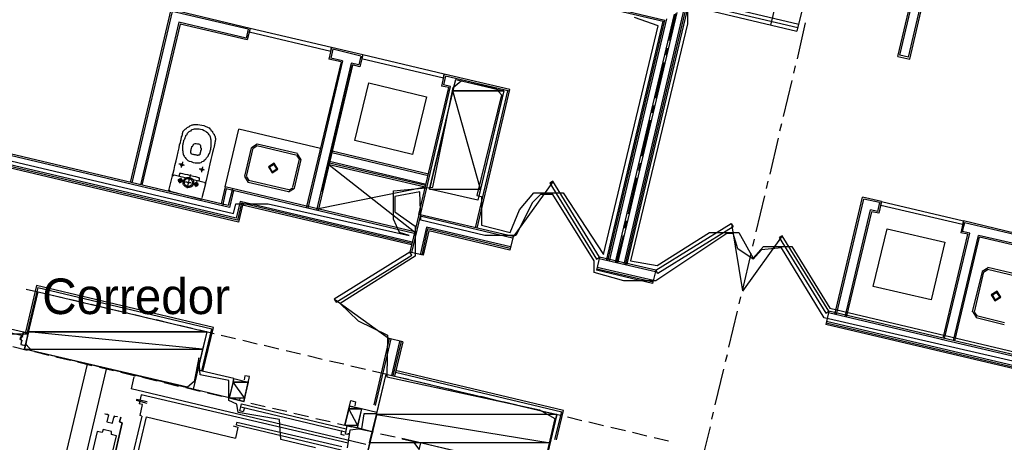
# Model space of a CAD drawing. Header units: feet. Extents: x -79 to 198, y -22 to 181.
# Tile 14 of 164: x 46 to 80, y 64 to 78. Entities that reach past the tile are written whole.
import ezdxf
from ezdxf.enums import TextEntityAlignment as Align

# ---------------------------------------------------------------- set-up
doc = ezdxf.new("R2010")
doc.units = ezdxf.units.FT
for name, color, linetype in [('A-AREA-COMUN', 252, 'CONTINUOUS'), ('A-AREA-UNIDAD', 30, 'CONTINUOUS'), ('A-LINEA', 7, 'CONTINUOUS'), ('A-MURO-CONCRETO', 8, 'CONTINUOUS'), ('A-NOMBRE-ESPACIO', 2, 'CONTINUOUS')]:
    doc.layers.add(name, color=color, linetype=linetype)

msp = doc.modelspace()

# ---------------------------------------------------------------- linework, layer by layer
at = {"layer": 'A-AREA-COMUN'}
for points in [[(85.44, 65.12), (73.6, 67.84), (72.16, 70.2044), (71.488, 70.1333), (71.2, 69.8133), (70.688, 70.1689), (70.528, 70.6844), (70.32, 70.6844), (67.92, 69.0844), (66.848, 69.0844), (65.84, 69.3689), (65.84, 69.76), (64.448, 72), (64.032, 72), (63.76, 71.7333), (63.2, 70.6133), (62.16, 70.6133), (60, 71.1289), (59.968, 72.0889), (59.12, 71.9289), (59.12, 71.4133), (59.808, 70.9333), (59.808, 69.92), (57.28, 68.32), (57.888, 67.7333), (58.88, 67.2533), (58.848, 65.8489), (64, 64.7289), (64.512, 64.4444), (64.16, 62.88)], [(56.448, 63.4489), (55.28, 63.7333), (55.232, 64.4089), (53.84, 64.64), (53.792, 64.9244), (53.52, 65.0489), (53.52, 65.7244), (52.56, 65.92), (52.512, 66.4889), (52.352, 65.6889), (52.128, 65.4933), (46.88, 66.72), (46.688, 66.9333), (46.752, 67.2889), (45.76, 67.2889)], [(56.48, 56.1244), (58.528, 64.6044), (58.08, 64.6044), (58, 64.0889), (57.6, 64.0533), (57.52, 63.4489)], [(63.968, 62.6844), (59.36, 63.7689), (59.728, 63.68), (59.92, 63.4133)]]:
    msp.add_lwpolyline(points, dxfattribs=at)
at = {"layer": 'A-AREA-UNIDAD'}
for points in [[(68.992, 78.72), (68.992, 77.76), (67.072, 69.76), (67.968, 69.6), (69.728, 70.72), (70.72, 70.72), (71.2, 69.8489), (71.552, 70.24), (72.512, 70.24), (73.792, 68.16), (85.6, 65.3689)], [(34.752, 75.84), (53.68, 71.36), (53.76, 71.68), (54.848, 71.68), (59.6, 70.6133), (59.28, 70.72), (59.072, 71.1644), (59.072, 72.1244), (60.4, 72.2489), (61.088, 75.6089), (61.36, 75.84), (62.528, 75.5733), (62.72, 75.36), (61.888, 71.9644), (62.048, 71.9289), (62.048, 70.9689), (63.008, 70.72), (63.328, 71.4844), (63.808, 72.0533), (64.8, 72.0533), (66.16, 69.9733), (68, 77.6889), (67.2, 77.9733)]]:
    msp.add_lwpolyline(points, dxfattribs=at)
at = {"layer": 'A-LINEA'}
for p, q in [((76.08, 76.6578), (78.0133, 84.8444)), ((76.1467, 76.6978), (78.0667, 84.8311)), ((76.44, 76.6311), (78.36, 84.7644)), ((76.48, 76.5644), (78.4133, 84.7511)), ((72.6, 81.1244), (71.7867, 77.7111)), ((73.4933, 80.9111), (72.68, 77.5111)), ((67.3867, 79.0178), (72.7467, 77.7511)), ((63.6133, 78.9778), (68.2267, 77.8844)), ((67.36, 78.8978), (72.7067, 77.6311)), ((69.0267, 78.3778), (72.68, 77.5111)), ((51.5733, 78.2444), (50.2, 72.4044)), ((51.6133, 78.1778), (50.2533, 72.3911)), ((54.24, 77.6044), (51.5733, 78.2444)), ((54.1733, 77.5778), (51.6133, 78.1778)), ((66.56, 69.7111), (68.5467, 78.0844)), ((66.64, 69.6844), (68.64, 78.1378)), ((66.8533, 69.6444), (68.8933, 78.2978)), ((66.8933, 69.6311), (68.96, 78.3378)), ((68.3733, 77.1911), (68.6, 78.1111)), ((51.84, 77.8178), (50.5467, 72.3244)), ((51.88, 77.7511), (50.5867, 72.3111)), ((54.1067, 77.2711), (51.84, 77.8178)), ((54.1467, 77.2178), (51.88, 77.7511)), ((66.2533, 69.7778), (68.1733, 77.8444)), ((66.3067, 69.7644), (68.2267, 77.8844)), ((66.36, 69.7511), (68.2933, 77.9244)), ((72.6933, 76.5778), (72.9733, 77.7911)), ((54.1733, 77.5778), (54.1067, 77.2711)), ((54.24, 77.6044), (54.1467, 77.2178)), ((56.9867, 76.9644), (56.8933, 76.5644)), ((57.0267, 76.8978), (56.96, 76.6044)), ((58.04, 76.7111), (56.9867, 76.9644)), ((57.9733, 76.6711), (57.0267, 76.8978)), ((58.04, 76.7111), (57.9467, 76.3111)), ((68.2667, 76.6978), (68.32, 76.9378)), ((76.44, 76.6311), (76.1467, 76.6978)), ((57.3067, 76.4711), (56.1333, 71.5511)), ((57.36, 76.5111), (56.1867, 71.5378)), ((57.6533, 76.4311), (56.48, 71.4711)), ((57.6933, 76.3644), (56.5333, 71.4578)), ((56.68, 72.0978), (57.6933, 76.3778)), ((57.3067, 76.4711), (56.8933, 76.5644)), ((57.36, 76.5111), (56.96, 76.6044)), ((57.9067, 76.3778), (57.6533, 76.4311)), ((57.9467, 76.3111), (57.6933, 76.3778)), ((57.9733, 76.6711), (57.9067, 76.3778)), ((67.92, 75.2444), (68.2, 76.4578)), ((76.08, 76.6578), (76.48, 76.5644)), ((53.5067, 71.6311), (33.52, 76.3511)), ((53.5467, 71.5644), (33.56, 76.2844)), ((60.7867, 76.0578), (60.6933, 75.6578)), ((63, 75.5378), (60.7867, 76.0578)), ((72.5733, 76.0978), (72.6267, 76.3378)), ((53.7733, 71.2044), (33.7867, 75.9244)), ((53.8133, 71.1378), (33.8267, 75.8578)), ((58.24, 75.7644), (60.1867, 75.2978)), ((60.8267, 75.9911), (60.76, 75.6978)), ((61, 75.6444), (60.76, 75.6978)), ((62.9867, 75.4844), (60.8267, 75.9911)), ((72.2267, 74.6311), (72.52, 75.8444)), ((59.9333, 71.3244), (60.9467, 75.6044)), ((59.9867, 71.3111), (61, 75.6444)), ((60.9467, 75.6044), (60.6933, 75.6578)), ((61.84, 70.8711), (62.9333, 75.4978)), ((61.8933, 70.8578), (63, 75.5378)), ((67.8, 74.7511), (67.8533, 75.0044)), ((67.4533, 73.2978), (67.7467, 74.5111)), ((72.1067, 74.1511), (72.1733, 74.3911)), ((53.4, 72.2578), (53.8667, 74.2044)), ((56.6133, 73.5511), (53.8667, 74.2044)), ((71.7733, 72.6844), (72.0533, 73.8978)), ((54.28, 73.5778), (54.0533, 72.6178)), ((54.3333, 73.5644), (54.1067, 72.6044)), ((54.485, 73.6933), (54.2845, 73.5695)), ((54.4697, 73.6284), (54.3494, 73.5541)), ((55.8267, 73.3111), (54.4667, 73.6444)), ((55.84, 73.3778), (54.48, 73.6978)), ((55.9689, 73.1727), (55.845, 73.3733)), ((60.24, 72.6311), (57, 73.4044)), ((60.2533, 72.6844), (57.0133, 73.4578)), ((55.68, 72.2444), (55.9067, 73.1911)), ((55.7333, 72.2178), (55.96, 73.1778)), ((55.904, 73.1881), (55.8297, 73.3084)), ((60.1733, 72.3378), (56.92, 73.1111)), ((60.16, 72.2978), (56.92, 73.0578)), ((67.3467, 72.8044), (67.4, 73.0578)), ((60.1467, 72.2444), (56.9067, 73.0044)), ((56.9067, 73.0044), (59.7867, 70.7378)), ((51.5067, 72.1378), (51.6267, 72.6311)), ((51.6841, 72.6565), (51.6279, 72.6219)), ((51.68, 72.6578), (52.6933, 72.4178)), ((52.7454, 72.3604), (52.7107, 72.4165)), ((54.0578, 72.6095), (54.1816, 72.4089)), ((54.1227, 72.5941), (54.197, 72.4738)), ((54.1733, 72.4178), (55.5333, 72.0978)), ((54.1867, 72.4844), (55.5467, 72.1644)), ((64.4517, 72.427), (63.1074, 70.57)), ((67, 71.3511), (67.28, 72.5644)), ((71.6533, 72.2044), (71.7067, 72.4444)), ((51.5079, 72.1419), (51.5426, 72.0857)), ((52.56, 71.8444), (51.5467, 72.0978)), ((52.7333, 72.3644), (52.6133, 71.8844)), ((53.4, 72.2578), (53.2667, 71.6844)), ((53.44, 72.1911), (53.3067, 71.6178)), ((59.7867, 70.7378), (53.4, 72.2578)), ((59.7733, 70.6844), (53.44, 72.1911)), ((53.6533, 72.1911), (53.5067, 71.6311)), ((53.68, 72.1378), (53.5467, 71.5644)), ((55.5416, 72.0889), (55.7422, 72.2127)), ((55.557, 72.1538), (55.6773, 72.2281)), ((60.1467, 72.2444), (56.5467, 71.5111)), ((52.5693, 71.8324), (52.6254, 71.867)), ((53.9067, 71.7644), (53.7733, 71.2044)), ((53.9467, 71.7111), (53.8133, 71.1378)), ((59.7067, 70.3911), (53.9067, 71.7644)), ((59.6933, 70.3511), (53.9467, 71.7111)), ((71.3067, 70.7378), (71.6, 71.9511)), ((73.96, 67.9511), (74.8933, 71.9111)), ((74.0133, 67.9511), (74.9333, 71.8444)), ((75.5333, 71.7644), (74.8933, 71.9111)), ((75.4667, 71.7244), (74.9333, 71.8444)), ((75.4667, 71.7244), (75.4, 71.4311)), ((75.5333, 71.7644), (75.44, 71.3644)), ((53.9867, 71.6444), (53.8533, 71.0711)), ((59.68, 70.2978), (53.9867, 71.6444)), ((74.3067, 67.8711), (75.16, 71.4844)), ((74.3467, 67.8578), (75.2, 71.4178)), ((75.4, 71.4311), (75.16, 71.4844)), ((75.44, 71.3644), (75.2, 71.4178)), ((59.9333, 71.3244), (59.6267, 70.0578)), ((59.9733, 71.2711), (59.68, 70.0444)), ((63.1067, 70.5778), (59.9333, 71.3244)), ((63.0933, 70.5244), (59.9733, 71.2711)), ((66.88, 70.8578), (66.9333, 71.1111)), ((78.2933, 71.1111), (78.2, 70.7111)), ((78.3333, 71.0444), (78.2533, 70.7511)), ((81.12, 70.4311), (78.2933, 71.1111)), ((81.0533, 70.4044), (78.3333, 71.0444)), ((60.1867, 70.8978), (59.9733, 69.9644)), ((60.2267, 70.8444), (60.0267, 69.9511)), ((60.2667, 70.7778), (60.08, 69.9511)), ((63.0267, 70.2311), (60.1867, 70.8978)), ((63.0133, 70.1778), (60.2267, 70.8444)), ((63, 70.1244), (60.2667, 70.7778)), ((70.8526, 68.7456), (70.4829, 71.0081)), ((75.72, 70.8444), (77.6667, 70.3911)), ((78.44, 70.6578), (78.2, 70.7111)), ((78.5067, 70.6978), (78.2533, 70.7511)), ((63.1067, 70.5778), (63, 70.1244)), ((66.6, 69.6978), (66.8267, 70.6178)), ((72.185, 70.6003), (70.8408, 68.7433)), ((71.1867, 70.2578), (71.2533, 70.4978)), ((77.6133, 67.1511), (78.44, 70.6578)), ((77.6533, 67.1378), (78.5067, 70.6978)), ((77.96, 67.0711), (78.8, 70.6178)), ((78, 67.0578), (78.84, 70.5644)), ((80.9867, 70.1111), (78.8, 70.6178)), ((81.0267, 70.0444), (78.84, 70.5644)), ((60.08, 69.9511), (59.6267, 70.0578)), ((66.0267, 69.8844), (65.92, 69.4444)), ((67.9067, 69.3911), (66.0133, 69.8311)), ((67.92, 69.4444), (66.0267, 69.8844)), ((70.8533, 68.7911), (71.1333, 70.0044)), ((67.8133, 68.9911), (65.92, 69.4444)), ((67.8267, 69.0444), (65.9333, 69.4844)), ((67.84, 69.0978), (65.9467, 69.5378)), ((67.92, 69.4444), (67.8133, 68.9911)), ((78.92, 69.4044), (78.5867, 68.0444)), ((78.9733, 69.3911), (78.6533, 68.0311)), ((79.125, 69.52), (78.9245, 69.3961)), ((79.1097, 69.4551), (78.9894, 69.3808)), ((80.0533, 69.2444), (79.1067, 69.4711)), ((80.0667, 69.3111), (79.12, 69.5378)), ((47.04, 68.9244), (46.6667, 67.3511)), ((46.6933, 68.8044), (47.1867, 68.6978)), ((47.08, 68.8578), (46.72, 67.3378)), ((53.0133, 67.5111), (47.04, 68.9244)), ((47.08, 68.8578), (52.9467, 67.4711)), ((47.4267, 68.6311), (47.92, 68.5244)), ((48.16, 68.4711), (48.64, 68.3511)), ((57.0841, 68.4695), (58.9411, 67.1252)), ((70.7333, 68.3111), (70.7867, 68.5511)), ((48.88, 68.2978), (49.3733, 68.1778)), ((49.6133, 68.1244), (50.1067, 68.0044)), ((70.3867, 66.8444), (70.68, 68.0578)), ((73.76, 68.0578), (73.6533, 67.6178)), ((77.6533, 67.1378), (73.76, 68.0578)), ((50.3467, 67.9511), (50.8267, 67.8311)), ((51.08, 67.7778), (51.56, 67.6578)), ((77.6533, 67.0844), (73.7467, 68.0044)), ((78.6045, 68.0361), (78.7283, 67.8356)), ((78.6694, 68.0208), (78.7436, 67.9005)), ((78.72, 67.8444), (79.6667, 67.6178)), ((78.7333, 67.9111), (79.68, 67.6844)), ((51.8, 67.6044), (52.2933, 67.4844)), ((52.5333, 67.4311), (53.0267, 67.3111)), ((52.6133, 66.0444), (52.9467, 67.4711)), ((52.6533, 66.0311), (53.0133, 67.5111)), ((85.1467, 64.8978), (73.6533, 67.6178)), ((85.2133, 64.9378), (73.6667, 67.6578)), ((85.2667, 64.9644), (73.68, 67.7111)), ((46.4933, 67.1111), (46.5067, 67.2044)), ((46.5333, 67.0978), (46.4933, 67.0978)), ((46.5067, 67.1111), (46.5067, 67.1111)), ((46.52, 67.2178), (46.56, 67.2044)), ((46.52, 67.2044), (46.52, 67.2044)), ((46.52, 67.0844), (46.52, 67.0844)), ((46.5461, 67.0732), (46.5313, 67.0972)), ((46.56, 67.2178), (46.56, 67.2178)), ((46.5621, 67.1916), (46.5861, 67.2065)), ((46.5733, 67.2178), (46.6, 67.3644)), ((46.6133, 67.3644), (46.76, 67.3378)), ((46.6133, 67.3511), (46.6133, 67.3511)), ((53.2667, 67.2578), (53.7467, 67.1378)), ((54, 67.0844), (54.48, 66.9644)), ((58.9333, 67.1378), (58.4133, 64.8978)), ((58.9867, 67.1244), (58.4533, 64.8844)), ((59.3867, 67.0311), (58.9333, 67.1378)), ((85.64, 65.1911), (77.5467, 67.1111)), ((85.6933, 65.2311), (77.56, 67.1644)), ((46.24, 66.8711), (46.72, 66.7511)), ((46.6533, 66.8978), (46.5067, 66.9244)), ((46.6533, 66.9111), (46.6533, 66.9111)), ((54.72, 66.9111), (55.2133, 66.7911)), ((55.4533, 66.7378), (55.9467, 66.6178)), ((59.28, 67.0444), (59.0133, 65.8978)), ((59.3333, 67.0444), (59.0533, 65.8844)), ((59.3867, 67.0311), (59.1067, 65.8711)), ((46.9733, 66.6978), (47.4533, 66.5778)), ((47.6933, 66.5244), (48.1867, 66.4044)), ((56.1867, 66.5644), (56.6667, 66.4444)), ((70.2667, 66.3644), (70.3333, 66.6044)), ((48.7467, 66.2711), (46.8267, 58.1644)), ((47.48, 58.0044), (49.4, 66.1111)), ((48.4267, 66.3511), (48.9067, 66.2311)), ((49.16, 66.1778), (49.64, 66.0578)), ((53.6933, 65.7911), (52.48, 66.0711)), ((56.92, 66.3911), (57.4, 66.2844)), ((57.64, 66.2178), (58.1333, 66.1111)), ((69.92, 64.8978), (70.2133, 66.1111)), ((49.88, 66.0044), (50.3733, 65.8844)), ((50.32, 65.8444), (50.2267, 65.4444)), ((50.6133, 65.8311), (51.1067, 65.7111)), ((53.6933, 65.7911), (53.5333, 65.1378)), ((53.6933, 65.7911), (54.1733, 65.6711)), ((58.3733, 66.0444), (58.8667, 65.9378)), ((59.1067, 65.8711), (59.5867, 65.7644)), ((64.8133, 64.7111), (59.1467, 66.0578)), ((59.1467, 66.0044), (64.7467, 64.6711)), ((58.1467, 63.5644), (50.2267, 65.4444)), ((51.3467, 65.6578), (51.8267, 65.5378)), ((52.08, 65.4844), (52.56, 65.3644)), ((53.5333, 65.1378), (52.32, 65.4311)), ((54.0267, 65.0178), (54.1733, 65.6711)), ((59.84, 65.6978), (60.32, 65.5911)), ((60.56, 65.5244), (61.0533, 65.4178)), ((50.5733, 65.2444), (50.5067, 64.9378)), ((57.5467, 63.6044), (50.5733, 65.2444)), ((52.8, 65.3111), (53.2933, 65.1911)), ((53.5333, 65.1378), (54.0267, 65.0178)), ((53.5333, 65.1378), (54.0267, 65.0178)), ((61.2933, 65.3511), (61.7867, 65.2444)), ((62.0267, 65.1911), (62.5067, 65.0711)), ((50.7733, 64.9511), (50.4133, 65.0444)), ((53.9333, 64.8311), (57.4533, 63.9911)), ((53.9467, 64.9378), (57.48, 64.0978)), ((54.0533, 64.8044), (54.0133, 64.6711)), ((54.2667, 64.9644), (54.7467, 64.8444)), ((55, 64.7911), (55.48, 64.6844)), ((57.44, 64.2178), (57.6, 64.8578)), ((58, 64.7644), (57.6, 64.8578)), ((58, 64.7644), (57.8533, 64.1111)), ((58.52, 64.6444), (58, 64.7644)), ((62.76, 65.0178), (63.24, 64.8978)), ((63.48, 64.8444), (63.9733, 64.7244)), ((50.5867, 64.5244), (49.2533, 58.8978)), ((49.4133, 58.8578), (50.7467, 64.4978)), ((50.7467, 64.4978), (53.7467, 63.7778)), ((55.72, 64.6178), (56.2133, 64.5111)), ((56.4533, 64.4444), (56.9467, 64.3378)), ((64.2133, 64.6711), (64.7067, 64.5511)), ((64.52, 63.7378), (64.7467, 64.6711)), ((64.5733, 63.7244), (64.8133, 64.7111)), ((64.9467, 64.4978), (65.4267, 64.3778)), ((69.8133, 64.4178), (69.8667, 64.6578)), ((49.9333, 64.2978), (49.1067, 60.7911)), ((49.1067, 60.7911), (49.9333, 64.2978)), ((49.9333, 64.2978), (49.84, 64.3244)), ((49.84, 64.3244), (49.92, 64.2978)), ((49.8533, 64.3244), (49.8533, 64.3244)), ((49.8533, 64.3244), (49.8533, 64.3244)), ((49.92, 64.2978), (49.92, 64.2978)), ((53.7867, 64.2178), (53.8, 64.3111)), ((57.3067, 63.3778), (53.7867, 64.2178)), ((57.3333, 63.4844), (53.8, 64.3111)), ((57.1867, 64.2711), (57.6667, 64.1644)), ((57.8533, 64.1244), (57.44, 64.2178)), ((58.36, 63.9911), (57.8533, 64.1244)), ((57.92, 64.0978), (58.4, 63.9911)), ((65.6667, 64.3244), (66.16, 64.2044)), ((66.4, 64.1511), (66.8933, 64.0311)), ((69.4667, 62.9511), (69.76, 64.1644)), ((58.64, 63.9244), (59.1333, 63.8178)), ((59.3733, 63.7511), (59.8667, 63.6444)), ((67.1333, 63.9778), (67.6133, 63.8578)), ((67.8667, 63.8044), (68.3467, 63.6844))]:
    msp.add_line(p, q, dxfattribs=at)
for points in [[(61.8267, 79.3511), (63.6, 78.9244), (68.1733, 77.8444)], [(66.9467, 69.6178), (69.0267, 78.3778), (63.7733, 79.6178)], [(56.9867, 76.9644), (54.24, 77.6044), (54.2133, 77.4844), (56.96, 76.8311), (56.9867, 76.9644)], [(60.7867, 76.0578), (58.04, 76.7111), (58, 76.5911), (60.76, 75.9378), (60.7867, 76.0578)], [(53.8533, 71.0711), (33.8667, 75.8044), (32.6667, 70.7511)], [(60.1867, 75.2978), (59.72, 73.3511), (57.7733, 73.8178), (58.24, 75.7644)], [(62.8, 75.4978), (61.92, 71.8044), (60.2933, 72.1778), (61.1733, 75.8844), (62.8, 75.4978)], [(51.6267, 72.6311), (51.6267, 72.6578), (51.6533, 72.7244), (51.68, 72.8444), (51.7067, 72.9778), (51.7467, 73.1378), (51.7867, 73.2844), (51.8133, 73.4444), (51.8533, 73.5778), (51.8667, 73.6711), (51.8933, 73.7511), (51.9067, 73.8178), (51.92, 73.8578), (51.92, 73.8844), (51.9333, 73.9111), (51.9333, 73.9244), (51.9333, 73.9378), (51.9333, 73.9511), (51.9467, 73.9644), (51.9467, 73.9778), (51.9467, 73.9911), (51.9467, 74.0044), (51.96, 74.0178), (51.96, 74.0444), (51.96, 74.0578), (51.96, 74.0711), (51.9733, 74.0844), (51.9733, 74.0978), (51.9733, 74.1111), (51.9867, 74.1244), (51.9867, 74.1378), (52, 74.1511), (52.0133, 74.1644), (52.0267, 74.1778), (52.04, 74.1911), (52.0533, 74.2044), (52.0667, 74.2178), (52.08, 74.2178), (52.0933, 74.2311), (52.1067, 74.2444), (52.12, 74.2578), (52.1467, 74.2711), (52.16, 74.2844), (52.1733, 74.2844), (52.2, 74.2978), (52.2133, 74.3111), (52.24, 74.3244), (52.2667, 74.3378), (52.2933, 74.3511), (52.32, 74.3511), (52.3467, 74.3644), (52.3867, 74.3644), (52.4267, 74.3644), (52.48, 74.3644), (52.5467, 74.3511), (52.6133, 74.3378), (52.68, 74.3244), (52.7467, 74.2978), (52.7867, 74.2844), (52.8267, 74.2578), (52.8667, 74.2444), (52.88, 74.2178), (52.9067, 74.2044), (52.92, 74.1778), (52.9333, 74.1511), (52.96, 74.1378), (52.9733, 74.1244), (52.9733, 74.0978), (52.9867, 74.0844), (53, 74.0711), (53.0133, 74.0444), (53.0267, 74.0311), (53.0267, 74.0178), (53.04, 73.9911), (53.0533, 73.9778), (53.0533, 73.9644), (53.0667, 73.9511), (53.0667, 73.9244), (53.0667, 73.9111), (53.08, 73.8978), (53.08, 73.8844), (53.08, 73.8711), (53.08, 73.8578), (53.08, 73.8311), (53.0667, 73.8178), (53.0667, 73.8044), (53.0667, 73.7911), (53.0667, 73.7778), (53.0533, 73.7644), (53.0533, 73.7511), (53.0533, 73.7378), (53.0533, 73.7111), (53.04, 73.6978), (53.04, 73.6844), (53.04, 73.6711), (53.04, 73.6578), (53.0267, 73.6444), (53.0267, 73.6311), (53.0267, 73.5911), (53.0133, 73.5511), (53, 73.4978), (52.9733, 73.4178), (52.9467, 73.3111), (52.92, 73.1778), (52.88, 73.0311), (52.8533, 72.8711), (52.8133, 72.7244), (52.7867, 72.5778), (52.76, 72.4711), (52.7333, 72.3911), (52.7333, 72.3644)], [(52.32, 73.0844), (52.3867, 73.0711), (52.4533, 73.0711), (52.5067, 73.0711), (52.5467, 73.0711), (52.5867, 73.0844), (52.6267, 73.1111), (52.6667, 73.1244), (52.6933, 73.1378), (52.7067, 73.1644), (52.7333, 73.1778), (52.7467, 73.1911), (52.76, 73.2178), (52.7733, 73.2311), (52.7867, 73.2444), (52.8, 73.2711), (52.8133, 73.2844), (52.8267, 73.2978), (52.84, 73.3244), (52.84, 73.3378), (52.8533, 73.3511), (52.8667, 73.3778), (52.88, 73.3911), (52.88, 73.4178), (52.8933, 73.4444), (52.8933, 73.4711), (52.9067, 73.4978), (52.92, 73.5244), (52.92, 73.5511), (52.92, 73.5778), (52.9333, 73.6044), (52.9333, 73.6311), (52.9333, 73.6578), (52.9333, 73.6844), (52.9333, 73.7111), (52.9333, 73.7244), (52.9333, 73.7511), (52.9333, 73.7644), (52.9333, 73.7911), (52.9333, 73.8044), (52.9333, 73.8311), (52.9333, 73.8444), (52.92, 73.8578), (52.92, 73.8844), (52.92, 73.8978), (52.9067, 73.9244), (52.9067, 73.9378), (52.8933, 73.9644), (52.88, 73.9911), (52.8667, 74.0178), (52.84, 74.0444), (52.8133, 74.0711), (52.7733, 74.0978), (52.7467, 74.1244), (52.6933, 74.1511), (52.64, 74.1778), (52.5733, 74.1911), (52.52, 74.2044), (52.4533, 74.2044), (52.4, 74.2044), (52.36, 74.2044), (52.32, 74.1911), (52.28, 74.1778), (52.2533, 74.1644), (52.2267, 74.1378), (52.2, 74.1244), (52.1733, 74.1111), (52.16, 74.0978), (52.1467, 74.0844), (52.1333, 74.0711), (52.12, 74.0578), (52.1067, 74.0311), (52.1067, 74.0178), (52.0933, 74.0044), (52.08, 73.9911), (52.0667, 73.9778), (52.0667, 73.9511), (52.0533, 73.9378), (52.04, 73.9111), (52.04, 73.8978), (52.0267, 73.8711), (52.0133, 73.8444), (52, 73.8178), (52, 73.7911), (51.9867, 73.7644), (51.9867, 73.7378), (51.9733, 73.7111), (51.9733, 73.6844), (51.96, 73.6578), (51.96, 73.6311), (51.96, 73.6178), (51.96, 73.5911), (51.96, 73.5644), (51.96, 73.5511), (51.96, 73.5244), (51.96, 73.5111), (51.96, 73.4844), (51.9733, 73.4711), (51.9733, 73.4444), (51.9733, 73.4178), (51.9733, 73.4044), (51.9867, 73.3778), (51.9867, 73.3511), (52, 73.3244), (52.0133, 73.2978), (52.0267, 73.2711), (52.0533, 73.2444), (52.08, 73.2178), (52.1067, 73.1778), (52.1467, 73.1511), (52.1867, 73.1244), (52.2533, 73.1111), (52.32, 73.0844)], [(52.28, 73.3644), (52.2667, 73.3644), (52.2667, 73.3778), (52.2533, 73.3778), (52.2533, 73.3911), (52.24, 73.3911), (52.24, 73.4044), (52.24, 73.4178), (52.24, 73.4311), (52.24, 73.4444), (52.24, 73.4578), (52.24, 73.4711), (52.24, 73.4844), (52.2533, 73.4978), (52.2533, 73.5111), (52.2533, 73.5244), (52.2533, 73.5378), (52.2667, 73.5511), (52.2667, 73.5644), (52.2667, 73.5778), (52.28, 73.5911), (52.28, 73.6044), (52.28, 73.6178), (52.2933, 73.6178), (52.2933, 73.6311), (52.3067, 73.6311), (52.3067, 73.6444), (52.32, 73.6578), (52.32, 73.6711), (52.3333, 73.6844), (52.3467, 73.6978), (52.36, 73.7111), (52.3867, 73.7244), (52.4, 73.7244), (52.4267, 73.7244), (52.4667, 73.7111), (52.5067, 73.7111), (52.5333, 73.6978), (52.5467, 73.6844), (52.56, 73.6711), (52.5733, 73.6444), (52.5733, 73.6311), (52.5733, 73.6178), (52.5733, 73.6044), (52.5733, 73.5911), (52.5733, 73.5778), (52.5867, 73.5644), (52.5867, 73.5511), (52.5867, 73.5378), (52.5867, 73.5244), (52.5867, 73.5111), (52.5867, 73.4978), (52.5733, 73.4844), (52.5733, 73.4711), (52.5733, 73.4444), (52.5733, 73.4311), (52.56, 73.4178), (52.56, 73.4044), (52.56, 73.3911), (52.56, 73.3778), (52.5467, 73.3778), (52.5467, 73.3644), (52.5467, 73.3511), (52.5467, 73.3378), (52.5333, 73.3378), (52.52, 73.3244), (52.5067, 73.3244), (52.4933, 73.3244), (52.4933, 73.3111), (52.48, 73.3111), (52.4667, 73.3111), (52.4533, 73.3244), (52.4267, 73.3244), (52.4, 73.3378), (52.36, 73.3378), (52.3333, 73.3511), (52.3067, 73.3511), (52.28, 73.3644)], [(51.96, 73.0978), (51.96, 73.0844), (51.96, 73.0711), (51.9467, 73.0444), (51.9467, 73.0178), (51.9333, 72.9911), (51.9333, 72.9644), (51.92, 72.9378), (51.92, 72.9244), (51.92, 72.9111)], [(54.8578, 72.9295), (54.9816, 72.7289), (55.1822, 72.8527), (55.0584, 73.0533), (54.8578, 72.9295)], [(52.0267, 72.9778), (52, 72.9911), (51.9867, 72.9911), (51.9467, 73.0044), (51.92, 73.0044), (51.8933, 73.0178), (51.8667, 73.0178), (51.8533, 73.0178), (51.84, 73.0178)], [(52.52, 72.4578), (52.52, 72.4711), (52.52, 72.4844), (52.5333, 72.4978), (52.5333, 72.5111), (52.5333, 72.5244), (52.5333, 72.5378), (52.5333, 72.5511), (52.52, 72.5644), (52.5067, 72.5644), (52.48, 72.5778), (52.4133, 72.5911), (52.3333, 72.6044), (52.24, 72.6311), (52.1467, 72.6578), (52.0533, 72.6711), (51.9733, 72.6978), (51.92, 72.7111), (51.8933, 72.7111), (51.88, 72.7111), (51.8667, 72.7111), (51.8667, 72.6978), (51.8667, 72.6844), (51.8667, 72.6711), (51.8533, 72.6578), (51.8533, 72.6444), (51.8533, 72.6311), (51.8533, 72.6178)], [(51.9467, 73.0311), (51.96, 73.0311), (51.9733, 73.0178), (51.9733, 73.0044), (51.9733, 72.9911), (51.9733, 72.9778), (51.96, 72.9778), (51.96, 72.9644), (51.9467, 72.9644), (51.9333, 72.9644), (51.92, 72.9778), (51.9067, 72.9778), (51.9067, 72.9911), (51.9067, 73.0044), (51.9067, 73.0178), (51.92, 73.0311), (51.9333, 73.0311), (51.9467, 73.0311)], [(52.7067, 72.8178), (52.68, 72.8311), (52.6667, 72.8311), (52.6267, 72.8444), (52.6, 72.8444), (52.5733, 72.8578), (52.5467, 72.8578), (52.5333, 72.8578), (52.52, 72.8578)], [(52.6267, 72.8711), (52.64, 72.8711), (52.6533, 72.8578), (52.6533, 72.8444), (52.6533, 72.8311), (52.6533, 72.8178), (52.64, 72.8178), (52.64, 72.8044), (52.6267, 72.8044), (52.6133, 72.8044), (52.6, 72.8044), (52.6, 72.8178), (52.5867, 72.8178), (52.5867, 72.8311), (52.5867, 72.8444), (52.5867, 72.8578), (52.6, 72.8711), (52.6133, 72.8711), (52.6267, 72.8711)], [(52.64, 72.9378), (52.64, 72.9244), (52.64, 72.9111), (52.6267, 72.8844), (52.6267, 72.8578), (52.6133, 72.8311), (52.6133, 72.8044), (52.6, 72.7778), (52.6, 72.7644), (52.6, 72.7511)], [(54.8967, 72.9203), (54.9908, 72.7678), (55.1433, 72.8619), (55.0492, 73.0144), (54.8967, 72.9203)], [(52.0133, 72.4311), (52.0133, 72.4444), (51.9867, 72.4444), (51.96, 72.4578), (51.92, 72.4578), (51.8933, 72.4711), (51.8533, 72.4711), (51.8267, 72.4844), (51.8, 72.4844)], [(51.9067, 72.5244), (51.92, 72.5244), (51.9333, 72.5111), (51.9333, 72.4978), (51.9467, 72.4978), (51.9467, 72.4844), (51.9467, 72.4711), (51.9467, 72.4578), (51.9467, 72.4444), (51.9333, 72.4311), (51.92, 72.4178), (51.9067, 72.4178), (51.8933, 72.4044), (51.88, 72.4044), (51.8667, 72.4178), (51.8533, 72.4178), (51.8533, 72.4311), (51.84, 72.4311), (51.84, 72.4444), (51.8267, 72.4578), (51.8267, 72.4711), (51.8267, 72.4844), (51.84, 72.4978), (51.84, 72.5111), (51.8533, 72.5111), (51.8667, 72.5244), (51.88, 72.5244), (51.8933, 72.5244), (51.9067, 72.5244)], [(51.8933, 72.4978), (51.9067, 72.4978), (51.92, 72.4844), (51.92, 72.4711), (51.92, 72.4578), (51.9067, 72.4444), (51.8933, 72.4444), (51.88, 72.4444), (51.8667, 72.4444), (51.8667, 72.4578), (51.8533, 72.4578), (51.8533, 72.4711), (51.8667, 72.4844), (51.8667, 72.4978), (51.88, 72.4978), (51.8933, 72.4978)], [(51.9067, 72.5644), (51.9067, 72.5511), (51.9067, 72.5378), (51.9067, 72.5111), (51.8933, 72.4844), (51.88, 72.4578), (51.88, 72.4311), (51.88, 72.4044), (51.8667, 72.3911), (51.8667, 72.3778)], [(52.2, 72.5778), (52.2267, 72.5644), (52.2533, 72.5511), (52.28, 72.5378), (52.3067, 72.5111), (52.32, 72.4844), (52.3333, 72.4578), (52.3333, 72.4311), (52.3333, 72.3911), (52.3333, 72.3644), (52.32, 72.3378), (52.3067, 72.3111), (52.2933, 72.2844), (52.2667, 72.2711), (52.24, 72.2444), (52.2133, 72.2444), (52.1867, 72.2311), (52.1467, 72.2311), (52.12, 72.2311), (52.0933, 72.2444), (52.0667, 72.2578), (52.04, 72.2844), (52.0133, 72.2978), (52, 72.3244), (51.9867, 72.3511), (51.9867, 72.3778), (51.9867, 72.4178), (51.9867, 72.4444), (52, 72.4711), (52.0133, 72.4978), (52.0267, 72.5244), (52.0533, 72.5511), (52.08, 72.5644), (52.1067, 72.5778), (52.1333, 72.5778), (52.1733, 72.5778), (52.2, 72.5778)], [(52.1867, 72.5378), (52.2133, 72.5244), (52.2267, 72.5111), (52.2533, 72.4978), (52.2667, 72.4844), (52.28, 72.4711), (52.2933, 72.4444), (52.2933, 72.4178), (52.2933, 72.4044), (52.2933, 72.3778), (52.28, 72.3511), (52.2667, 72.3244), (52.2533, 72.3111), (52.24, 72.2978), (52.2133, 72.2844), (52.2, 72.2711), (52.1733, 72.2711), (52.1467, 72.2711), (52.1333, 72.2711), (52.1067, 72.2844), (52.08, 72.2978), (52.0667, 72.3111), (52.0533, 72.3244), (52.04, 72.3378), (52.0267, 72.3644), (52.0267, 72.3911), (52.0267, 72.4178), (52.0267, 72.4311), (52.04, 72.4578), (52.04, 72.4844), (52.0533, 72.4978), (52.08, 72.5111), (52.0933, 72.5244), (52.12, 72.5378), (52.1467, 72.5378), (52.16, 72.5378), (52.1867, 72.5378)], [(52.24, 72.3911), (52.2267, 72.3911), (52.2133, 72.3911), (52.1867, 72.3911), (52.16, 72.4044), (52.1333, 72.4044), (52.1067, 72.4178), (52.08, 72.4178), (52.0667, 72.4311)], [(52.2267, 72.6711), (52.2267, 72.6578), (52.2133, 72.6178), (52.2, 72.5644), (52.1733, 72.4844), (52.16, 72.4178), (52.1467, 72.3378), (52.1333, 72.2844), (52.12, 72.2444), (52.12, 72.2178)], [(52.5067, 72.3244), (52.48, 72.3244), (52.4533, 72.3378), (52.4133, 72.3378), (52.3867, 72.3511), (52.3467, 72.3644), (52.32, 72.3644), (52.2933, 72.3778)], [(52.44, 72.4044), (52.4533, 72.3911), (52.4667, 72.3911), (52.4667, 72.3778), (52.48, 72.3644), (52.48, 72.3511), (52.48, 72.3378), (52.48, 72.3244), (52.48, 72.3111), (52.4667, 72.2978), (52.4533, 72.2844), (52.44, 72.2844), (52.4267, 72.2844), (52.4133, 72.2844), (52.4, 72.2844), (52.3867, 72.2978), (52.3733, 72.3111), (52.3733, 72.3244), (52.36, 72.3378), (52.36, 72.3511), (52.3733, 72.3644), (52.3733, 72.3778), (52.3867, 72.3778), (52.3867, 72.3911), (52.4, 72.3911), (52.4133, 72.4044), (52.4267, 72.4044), (52.44, 72.4044)], [(52.4267, 72.3778), (52.44, 72.3644), (52.4533, 72.3644), (52.4533, 72.3511), (52.4533, 72.3378), (52.4533, 72.3244), (52.44, 72.3111), (52.4267, 72.3111), (52.4133, 72.3111), (52.4, 72.3244), (52.4, 72.3378), (52.3867, 72.3378), (52.4, 72.3511), (52.4, 72.3644), (52.4133, 72.3644), (52.4133, 72.3778), (52.4267, 72.3778)], [(52.4533, 72.4311), (52.44, 72.4311), (52.44, 72.4178), (52.44, 72.3911), (52.4267, 72.3644), (52.4267, 72.3244), (52.4133, 72.2978), (52.4133, 72.2711), (52.4, 72.2578)], [(66.0267, 69.8844), (64.4533, 72.4444), (64.3467, 72.3778), (65.92, 69.8178), (66.0267, 69.8844)], [(75.5333, 71.7644), (78.2933, 71.1111), (78.2667, 70.9911), (75.5067, 71.6311), (75.5333, 71.7644)], [(67.92, 69.4444), (70.4667, 71.0178), (70.5333, 70.9111), (67.9867, 69.3378), (67.92, 69.4444)], [(77.6667, 70.3911), (77.2, 68.4444), (75.2533, 68.8978), (75.72, 70.8444)], [(73.76, 68.0578), (72.1867, 70.6044), (72.08, 70.5511), (73.6533, 67.9911), (73.76, 68.0578)], [(59.6267, 70.0578), (57.08, 68.4711), (57.1467, 68.3644), (59.6933, 69.9511), (59.6267, 70.0578)], [(79.4317, 68.7333), (79.2311, 68.6095), (79.355, 68.4089), (79.5555, 68.5327), (79.4317, 68.7333)], [(47.0933, 68.7111), (52.7867, 67.3644), (52.32, 65.4311), (46.64, 66.7778), (47.0933, 68.7111)], [(79.4225, 68.6944), (79.2701, 68.6003), (79.3642, 68.4478), (79.5166, 68.5419), (79.4225, 68.6944)], [(43.68, 68.0444), (46.6, 67.3644), (46.5733, 67.2311), (43.6533, 67.9244), (43.68, 68.0444)], [(46.5467, 67.2044), (46.52, 67.2044), (46.5067, 67.1111), (46.5333, 67.1111)], [(46.5333, 67.0844), (46.5067, 66.9378), (46.5067, 66.9378)], [(46.5467, 67.0844), (46.5067, 66.9378), (46.6533, 66.9111), (46.6667, 66.9378), (46.6667, 66.9244), (46.6667, 66.8978)], [(46.5733, 67.2178), (46.6133, 67.3511), (46.76, 67.3244), (46.7467, 67.2978), (46.76, 67.2978), (46.76, 67.3244), (46.76, 67.3244)], [(53.8933, 65.1244), (53.88, 65.0578), (54.04, 65.0178), (54.2267, 65.8578), (54.0667, 65.8844), (54.04, 65.7511)], [(62.2, 54.5244), (61.7467, 52.5778), (55.9867, 53.9378), (58.8267, 65.9378), (64.5867, 64.5778), (64.12, 62.6311), (59.9867, 63.6178), (58.0667, 55.4978), (62.2, 54.5244)], [(50.7733, 65.0044), (50.4133, 65.0844), (50.4133, 65.0444)], [(50.5867, 64.5244), (50.5333, 64.5378), (50.6133, 64.9111), (50.5067, 64.9378)], [(54.0133, 64.6711), (53.8933, 64.6978), (53.9333, 64.8311), (53.9467, 64.9378)], [(57.5467, 63.9511), (57.5333, 63.8978), (57.4533, 63.9111), (57.52, 64.1911), (57.44, 64.2178), (57.64, 65.0444), (57.8, 65.0044), (57.7733, 64.8711)], [(49.44, 64.5778), (49.3467, 64.5911), (49.36, 64.6044), (49.44, 64.5778)], [(49.4531, 64.5169), (49.4076, 64.3242), (49.6002, 64.2786), (49.6458, 64.4713)], [(49.4531, 64.5169), (49.4076, 64.3242), (49.6002, 64.2786), (49.6458, 64.4713)], [(49.4573, 64.5275), (49.4664, 64.5476), (49.4515, 64.5639)], [(49.4643, 64.5162), (49.4796, 64.5497), (49.4547, 64.5768)], [(49.6807, 64.5236), (49.6463, 64.5105), (49.6449, 64.4737)], [(49.6777, 64.5106), (49.6571, 64.5028), (49.6562, 64.4807)], [(49.6667, 64.5244), (49.76, 64.5111), (49.76, 64.4978), (49.6667, 64.5111)], [(49.84, 64.3244), (49.88, 64.4844), (49.84, 64.3244)], [(53.6667, 64.1911), (53.8267, 64.1511), (53.7467, 63.7778)], [(49.08, 64.0044), (48.48, 61.4311), (48.64, 61.3911), (48.6267, 61.2711), (48.92, 61.2044), (48.96, 61.3111), (49.12, 61.2844), (49.7333, 63.8578), (49.5733, 63.8978), (49.5733, 64.0044), (49.2933, 64.0711), (49.2533, 63.9644), (49.08, 64.0044)], [(57.4267, 63.8711), (57.3067, 63.8978), (57.3333, 64.0311)]]:
    msp.add_lwpolyline(points, dxfattribs=at)
at = {"layer": 'A-MURO-CONCRETO'}
for points in [[(61.1733, 75.8844), (62.8, 75.4978), (61.08, 75.4978), (61.1733, 75.8844), (61.1733, 75.8844)], [(61.08, 75.4978), (60.2933, 72.1778), (62.0133, 72.1778), (61.08, 75.4978)], [(61.08, 75.4978), (62.8, 75.4978), (62.0133, 72.1778), (61.08, 75.4978), (61.08, 75.4978)], [(60.2933, 72.1778), (62.0133, 72.1778), (61.92, 71.8044), (60.2933, 72.1778), (60.2933, 72.1778)], [(47.0933, 68.7111), (52.7867, 67.3644), (46.7733, 67.3644), (47.0933, 68.7111), (47.0933, 68.7111)], [(46.7733, 67.3644), (46.64, 66.7778), (52.64, 66.7778), (46.7733, 67.3644)], [(46.7733, 67.3644), (52.7867, 67.3644), (52.64, 66.7778), (46.7733, 67.3644), (46.7733, 67.3644)], [(46.64, 66.7778), (52.64, 66.7778), (52.32, 65.4311), (46.64, 66.7778), (46.64, 66.7778)], [(53.6933, 65.7911), (54.1733, 65.6711), (53.6667, 65.6711), (53.6933, 65.7911), (53.6933, 65.7911)], [(58.8267, 65.9378), (64.5867, 64.5778), (58.5067, 64.5778), (58.8267, 65.9378), (58.8267, 65.9378)], [(53.6667, 65.6711), (53.5333, 65.1378), (54.0533, 65.1378), (53.6667, 65.6711)], [(53.6667, 65.6711), (54.1733, 65.6711), (54.0533, 65.1378), (53.6667, 65.6711), (53.6667, 65.6711)], [(53.5333, 65.1378), (54.0533, 65.1378), (54.0267, 65.0178), (53.5333, 65.1378), (53.5333, 65.1378)], [(57.5733, 64.7644), (57.44, 64.2178), (57.8667, 64.2178), (57.5733, 64.7644)], [(57.6, 64.8578), (58, 64.7644), (57.5733, 64.7644), (57.6, 64.8578), (57.6, 64.8578)], [(57.5733, 64.7644), (58, 64.7644), (57.8667, 64.2178), (57.5733, 64.7644), (57.5733, 64.7644)], [(58.5067, 64.5778), (64.36, 63.6178), (58.2667, 63.6178), (58.5067, 64.5778), (58.5067, 64.5778)], [(64.5867, 64.5778), (58.5067, 64.5778), (64.36, 63.6178), (64.5867, 64.5778)], [(57.44, 64.2178), (57.8667, 64.2178), (57.8533, 64.1111), (57.44, 64.2178), (57.44, 64.2178)]]:
    msp.add_lwpolyline(points, dxfattribs=at)

# ---------------------------------------------------------------- texts
at = {"layer": 'A-NOMBRE-ESPACIO'}
msp.add_text('Corredor', height=1.2, dxfattribs=at).set_placement((50.4, 67.9644), align=Align.CENTER)

doc.saveas('drawing.dxf')
